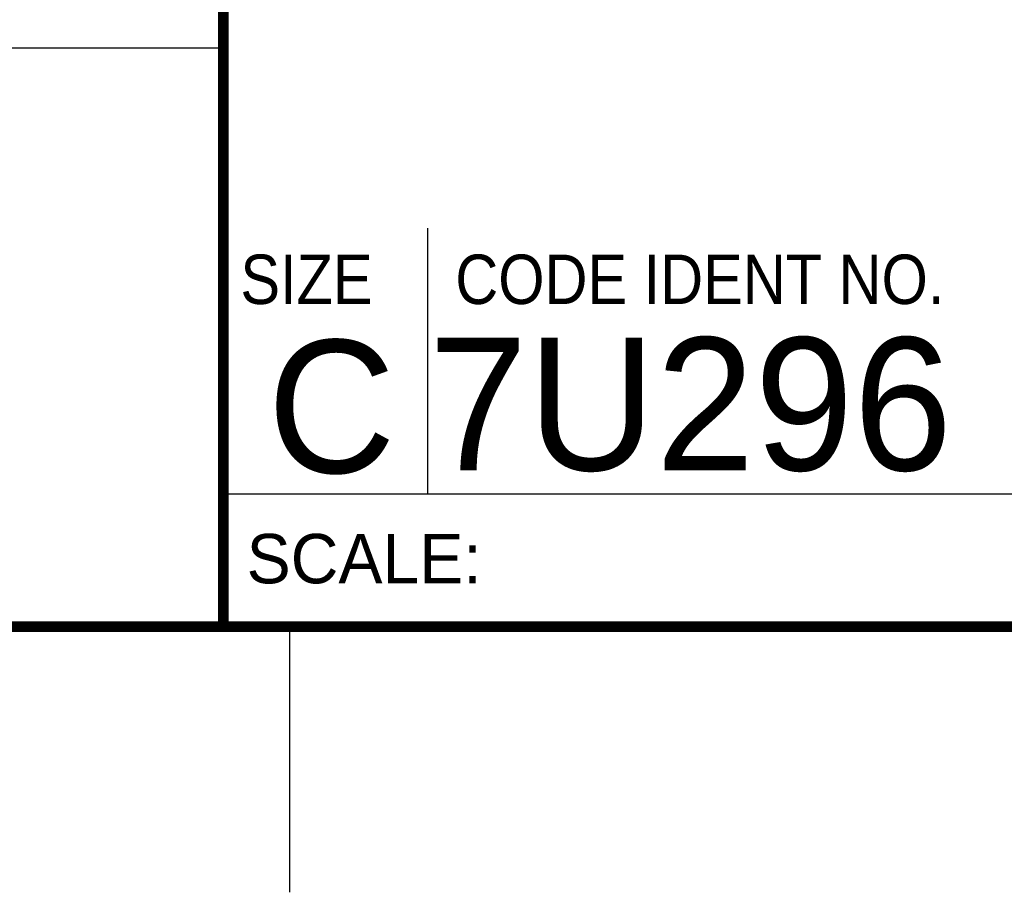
# Model space of a CAD drawing. Header units: inches. Extents: x 0 to 22, y 0 to 17.
# Tile 5 of 14: x 16 to 17.8, y 0 to 1.6. Entities that reach past the tile are written whole.
import ezdxf

# ---------------------------------------------------------------- set-up
doc = ezdxf.new("R2010")
doc.units = ezdxf.units.IN
doc.header["$LTSCALE"] = 1.21
doc.header["$MEASUREMENT"] = 0
doc.layers.get('0').update_dxf_attribs({"linetype": 'CONTINUOUS'})
doc.styles.add('TEXTSTYLE_2', font='txt')
doc.styles.add('TEXTSTYLE_3', font='txt', dxfattribs={"width": 0.9})

msp = doc.modelspace()

# ---------------------------------------------------------------- linework, layer by layer
at = {"color": 2, "linetype": 'CONTINUOUS'}
for p, q in [((16.375, 1.5888), (13.61, 1.5888)), ((16.76, 0.75), (16.76, 1.25)), ((16.375, 0.75), (21.5, 0.75)), ((16.5, 0), (16.5, 0.5))]:
    msp.add_line(p, q, dxfattribs=at)
at = {"color": 7, "linetype": 'CONTINUOUS', "const_width": 0.02}
for points in [[(16.375, 2.96), (16.375, 0.5)], [(0.5, 0.5), (21.5, 0.5)]]:
    msp.add_lwpolyline(points, dxfattribs=at)

# ---------------------------------------------------------------- texts
at = {"color": 2, "linetype": 'CONTINUOUS', "char_height": 0.093, "attachment_point": 1, "line_spacing_factor": 0.9}
for s, insert, width, style in [('SIZE', (16.407, 1.2002), 0.3348, 'TEXTSTYLE_3'), ('CODE IDENT NO.', (16.8114, 1.2002), 1.1718, 'TEXTSTYLE_3'), ('SCALE:', (16.4187, 0.6745), 0.558, 'TEXTSTYLE_2')]:
    msp.add_mtext(s, dxfattribs=dict(at, insert=insert, width=width, style=style))
at = {"color": 7, "linetype": 'CONTINUOUS', "char_height": 0.25, "line_spacing_factor": 0.9, "style": 'TEXTSTYLE_2'}
for s, insert, width, attachment_point in [('C', (16.5785, 1.0393), 0.25, 2), ('7U296', (16.7614, 1.0441), 1.25, 1)]:
    msp.add_mtext(s, dxfattribs=dict(at, insert=insert, width=width, attachment_point=attachment_point))

doc.saveas('drawing.dxf')
